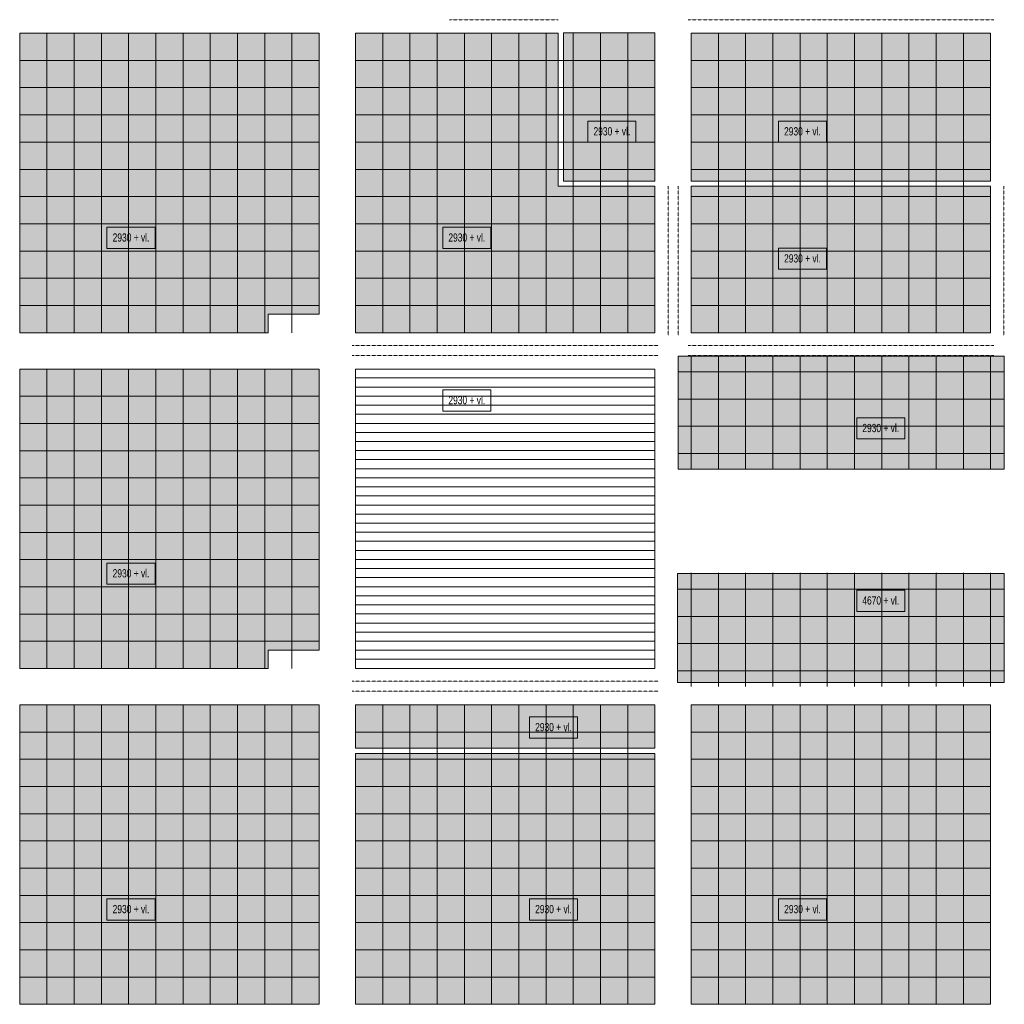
# Model space of a CAD drawing. Header units: millimetres. Extents: x 73705 to 433105, y 109410 to 279410.
# Tile 39 of 90: x 228880 to 250581, y 127758 to 149455. Entities that reach past the tile are written whole.
import ezdxf

# ---------------------------------------------------------------- set-up
doc = ezdxf.new("R2010")
doc.units = ezdxf.units.MM
doc.linetypes.add('Overhead', pattern=[2.5, 1.5, -1])
for name, color, linetype, lineweight in [('A-DETL', 90, 'Continuous', 9), ('A-DETL-GENF', 92, 'Continuous', 9), ('A-DETL-THIN', 151, 'Continuous', 9), ('A-FLOR-OVHD', 1, 'Overhead', 9), ('G-ANNO-TEXT', 231, 'Continuous', 9)]:
    doc.layers.add(name, color=color, linetype=linetype, lineweight=lineweight)
doc.styles.add('Arial Narrow_B', font='ARIALN.TTF', dxfattribs={"width": 0.9, "height": 180})

msp = doc.modelspace()

# ---------------------------------------------------------------- hatches: boundary and pattern name
at = {"layer": 'A-DETL-GENF'}
for points in [[(228880.4, 142557.5), (234356.1, 142557.5), (234356.1, 142965), (235480.4, 142965), (235480.4, 149157.5), (228880.4, 149157.5), (228880.4, 142965)], [(236280.4, 142557.5), (242880.4, 142557.5), (242880.4, 145784), (240751.1, 145784), (240751.1, 149157.5), (236280.4, 149157.5), (236280.4, 142965)], [(240909, 145898), (242880.4, 145898), (242880.4, 149168), (240865.1, 149168), (240865.1, 145898)], [(250581.1, 139550), (250581.1, 142040), (243391.1, 142040), (243391.1, 139550), (250280.4, 139550)], [(234356.1, 135157.5), (234356.1, 135565), (235480.4, 135565), (235480.4, 141757.5), (228880.4, 141757.5), (228880.4, 135157.5), (234282.1, 135157.5)], [(243381.1, 134850.5), (250581.1, 134850.5), (250581.1, 137250), (243381.1, 137250)], [(235480.4, 127757.5), (235480.4, 134357.5), (228880.4, 134357.5), (228880.4, 127757.5), (234356.1, 127757.5)], [(250280.4, 127757.5), (250280.4, 134357.5), (243680.4, 134357.5), (243680.4, 127757.5)]]:
    msp.add_hatch(color=10, dxfattribs=at).paths.add_polyline_path(points)
h = msp.add_hatch(color=10, dxfattribs=at)
h.paths.add_polyline_path([(243680.4, 142557.5), (250280.4, 142557.5), (250280.4, 145784), (243680.4, 145784)])
h.paths.add_polyline_path([(243680.4, 145898), (250280.4, 145898), (250280.4, 149157.5), (243680.4, 149157.5), (243680.4, 147572.2)])
h = msp.add_hatch(dxfattribs=at)
h.set_pattern_fill('FP_1', color=27, style=0, pattern_type=2)
h.set_pattern_definition([(0, (352990.5, -123639.95), (0, 200), [])])
h.paths.add_polyline_path([(242880.4, 135157.5), (242880.4, 141757.5), (236280.4, 141757.5), (236280.4, 135157.5)])
h = msp.add_hatch(color=10, dxfattribs=at)
h.paths.add_polyline_path([(236280.4, 127757.5), (242880.4, 127757.5), (242880.4, 133287), (236280.4, 133287)])
h.paths.add_polyline_path([(236280.4, 133401), (242880.4, 133401), (242880.4, 134357.5), (236280.4, 134357.5)])

# ---------------------------------------------------------------- linework, layer by layer
at = {"layer": 'A-DETL'}
for p, q in [((229480.4, 149157.5), (229480.4, 142557.5)), ((230080.4, 149157.5), (230080.4, 142557.5)), ((230680.4, 149157.5), (230680.4, 142557.5)), ((231280.4, 149157.5), (231280.4, 142557.5)), ((231880.4, 149157.5), (231880.4, 142557.5)), ((232480.4, 149157.5), (232480.4, 142557.5)), ((233080.4, 149157.5), (233080.4, 142557.5)), ((233680.4, 149157.5), (233680.4, 142557.5)), ((234280.4, 149157.5), (234280.4, 142557.5)), ((234880.4, 149157.5), (234880.4, 142557.5)), ((236880.4, 149157.5), (236880.4, 142557.5)), ((237480.4, 149157.5), (237480.4, 142557.5)), ((238080.4, 149157.5), (238080.4, 142557.5)), ((238680.4, 149157.5), (238680.4, 142557.5)), ((239280.4, 149157.5), (239280.4, 142557.5)), ((239880.4, 149157.5), (239880.4, 142557.5)), ((240480.4, 149157.5), (240480.4, 142557.5)), ((242880.4, 149168), (240865.1, 149168)), ((240865.1, 149168), (240865.1, 145898)), ((241080.4, 149157.5), (241080.4, 142557.5)), ((241680.4, 149157.5), (241680.4, 142557.5)), ((242280.4, 149157.5), (242280.4, 142557.5)), ((242880.4, 145898), (242880.4, 149168)), ((244280.4, 149157.5), (244280.4, 142557.5)), ((244880.4, 149157.5), (244880.4, 142557.5)), ((245480.4, 149157.5), (245480.4, 142557.5)), ((246080.4, 149157.5), (246080.4, 142557.5)), ((246680.4, 149157.5), (246680.4, 142557.5)), ((247280.4, 149157.5), (247280.4, 142557.5)), ((247880.4, 149157.5), (247880.4, 142557.5)), ((248480.4, 149157.5), (248480.4, 142557.5)), ((249080.4, 149157.5), (249080.4, 142557.5)), ((249680.4, 149157.5), (249680.4, 142557.5)), ((228880.4, 148557.5), (235480.4, 148557.5)), ((236280.4, 148557.5), (242880.4, 148557.5)), ((243680.4, 148557.5), (250280.4, 148557.5)), ((228880.4, 147957.5), (235480.4, 147957.5)), ((236280.4, 147957.5), (242880.4, 147957.5)), ((243680.4, 147957.5), (250280.4, 147957.5)), ((228880.4, 147357.5), (235480.4, 147357.5)), ((236280.4, 147357.5), (242880.4, 147357.5)), ((243680.4, 147357.5), (250280.4, 147357.5)), ((228880.4, 146757.5), (235480.4, 146757.5)), ((236280.4, 146757.5), (242880.4, 146757.5)), ((243680.4, 146757.5), (250280.4, 146757.5)), ((228880.4, 146157.5), (235480.4, 146157.5)), ((236280.4, 146157.5), (242880.4, 146157.5)), ((243680.4, 146157.5), (250280.4, 146157.5)), ((240865.1, 145898), (242880.4, 145898)), ((228880.4, 145557.5), (235480.4, 145557.5)), ((236280.4, 145557.5), (242880.4, 145557.5)), ((243680.4, 145557.5), (250280.4, 145557.5)), ((228880.4, 144957.5), (235480.4, 144957.5)), ((236280.4, 144957.5), (242880.4, 144957.5)), ((243680.4, 144957.5), (250280.4, 144957.5)), ((228880.4, 144357.5), (235480.4, 144357.5)), ((236280.4, 144357.5), (242880.4, 144357.5)), ((243680.4, 144357.5), (250280.4, 144357.5)), ((228880.4, 143757.5), (235480.4, 143757.5)), ((236280.4, 143757.5), (242880.4, 143757.5)), ((243680.4, 143757.5), (250280.4, 143757.5)), ((228880.4, 143157.5), (235480.4, 143157.5)), ((236280.4, 143157.5), (242880.4, 143157.5)), ((243680.4, 143157.5), (250280.4, 143157.5)), ((250581.1, 142040), (243391.1, 142040)), ((243391.1, 142040), (243391.1, 139550)), ((243680.4, 142055), (243680.4, 139550)), ((244280.4, 142055), (244280.4, 139550)), ((244880.4, 142055), (244880.4, 139550)), ((245480.4, 142055), (245480.4, 139550)), ((246080.4, 142055), (246080.4, 139550)), ((246680.4, 142055), (246680.4, 139550)), ((247280.4, 142055), (247280.4, 139550)), ((247880.4, 142055), (247880.4, 139550)), ((248480.4, 142055), (248480.4, 139550)), ((249080.4, 142055), (249080.4, 139550)), ((249680.4, 142055), (249680.4, 139550)), ((250280.4, 142055), (250280.4, 139550)), ((250581.1, 139550), (250581.1, 142040)), ((229480.4, 141757.5), (229480.4, 135157.5)), ((230080.4, 141757.5), (230080.4, 135157.5)), ((230680.4, 141757.5), (230680.4, 135157.5)), ((231280.4, 141757.5), (231280.4, 135157.5)), ((231880.4, 141757.5), (231880.4, 135157.5)), ((232480.4, 141757.5), (232480.4, 135157.5)), ((233080.4, 141757.5), (233080.4, 135157.5)), ((233680.4, 141757.5), (233680.4, 135157.5)), ((234280.4, 141757.5), (234280.4, 135157.5)), ((234880.4, 141757.5), (234880.4, 135157.5)), ((243391.1, 141695), (250581.1, 141695)), ((228880.4, 141157.5), (235480.4, 141157.5)), ((243391.1, 141095), (250581.1, 141095)), ((228880.4, 140557.5), (235480.4, 140557.5)), ((243391.1, 140495), (250581.1, 140495)), ((228880.4, 139957.5), (235480.4, 139957.5)), ((243391.1, 139895), (250581.1, 139895)), ((243391.1, 139550), (250581.1, 139550)), ((228880.4, 139357.5), (235480.4, 139357.5)), ((228880.4, 138757.5), (235480.4, 138757.5)), ((228880.4, 138157.5), (235480.4, 138157.5)), ((228880.4, 137557.5), (235480.4, 137557.5)), ((250581.1, 137250), (243381.1, 137250)), ((243381.1, 137250), (243381.1, 134850.5)), ((243680.4, 137265), (243680.4, 134760)), ((244280.4, 137265), (244280.4, 134760)), ((244880.4, 137265), (244880.4, 134760)), ((245480.4, 137265), (245480.4, 134760)), ((246080.4, 137265), (246080.4, 134760)), ((246680.4, 137265), (246680.4, 134760)), ((247280.4, 137265), (247280.4, 134760)), ((247880.4, 137265), (247880.4, 134760)), ((248480.4, 137265), (248480.4, 134760)), ((249080.4, 137265), (249080.4, 134760)), ((249680.4, 137265), (249680.4, 134760)), ((250280.4, 137265), (250280.4, 134760)), ((250581.1, 134850.5), (250581.1, 137250)), ((228880.4, 136957.5), (235480.4, 136957.5)), ((243391.1, 136905), (250581.1, 136905)), ((228880.4, 136357.5), (235480.4, 136357.5)), ((243391.1, 136305), (250581.1, 136305)), ((228880.4, 135757.5), (235480.4, 135757.5)), ((243391.1, 135705), (250581.1, 135705)), ((243391.1, 135105), (250581.1, 135105)), ((243381.1, 134850.5), (250581.1, 134850.5)), ((229480.4, 134357.5), (229480.4, 127757.5)), ((230080.4, 134357.5), (230080.4, 127757.5)), ((230680.4, 134357.5), (230680.4, 127757.5)), ((231280.4, 134357.5), (231280.4, 127757.5)), ((231880.4, 134357.5), (231880.4, 127757.5)), ((232480.4, 134357.5), (232480.4, 127757.5)), ((233080.4, 134357.5), (233080.4, 127757.5)), ((233680.4, 134357.5), (233680.4, 127757.5)), ((234280.4, 134357.5), (234280.4, 127757.5)), ((234880.4, 134357.5), (234880.4, 127757.5)), ((236880.4, 134357.5), (236880.4, 127757.5)), ((237480.4, 134357.5), (237480.4, 127757.5)), ((238080.4, 134357.5), (238080.4, 127757.5)), ((238680.4, 134357.5), (238680.4, 127757.5)), ((239280.4, 134357.5), (239280.4, 127757.5)), ((239880.4, 134357.5), (239880.4, 127757.5)), ((240480.4, 134357.5), (240480.4, 127757.5)), ((241080.4, 134357.5), (241080.4, 127757.5)), ((241680.4, 134357.5), (241680.4, 127757.5)), ((242280.4, 134357.5), (242280.4, 127757.5)), ((244280.4, 134357.5), (244280.4, 127757.5)), ((244880.4, 134357.5), (244880.4, 127757.5)), ((245480.4, 134357.5), (245480.4, 127757.5)), ((246080.4, 134357.5), (246080.4, 127757.5)), ((246680.4, 134357.5), (246680.4, 127757.5)), ((247280.4, 134357.5), (247280.4, 127757.5)), ((247880.4, 134357.5), (247880.4, 127757.5)), ((248480.4, 134357.5), (248480.4, 127757.5)), ((249080.4, 134357.5), (249080.4, 127757.5)), ((249680.4, 134357.5), (249680.4, 127757.5)), ((228880.4, 133757.5), (235480.4, 133757.5)), ((236280.4, 133757.5), (242880.4, 133757.5)), ((243680.4, 133757.5), (250280.4, 133757.5)), ((228880.4, 133157.5), (235480.4, 133157.5)), ((236280.4, 133157.5), (242880.4, 133157.5)), ((243680.4, 133157.5), (250280.4, 133157.5)), ((228880.4, 132557.5), (235480.4, 132557.5)), ((236280.4, 132557.5), (242880.4, 132557.5)), ((243680.4, 132557.5), (250280.4, 132557.5)), ((228880.4, 131957.5), (235480.4, 131957.5)), ((236280.4, 131957.5), (242880.4, 131957.5)), ((243680.4, 131957.5), (250280.4, 131957.5)), ((228880.4, 131357.5), (235480.4, 131357.5)), ((236280.4, 131357.5), (242880.4, 131357.5)), ((243680.4, 131357.5), (250280.4, 131357.5)), ((228880.4, 130757.5), (235480.4, 130757.5)), ((236280.4, 130757.5), (242880.4, 130757.5)), ((243680.4, 130757.5), (250280.4, 130757.5)), ((228880.4, 130157.5), (235480.4, 130157.5)), ((236280.4, 130157.5), (242880.4, 130157.5)), ((243680.4, 130157.5), (250280.4, 130157.5)), ((228880.4, 129557.5), (235480.4, 129557.5)), ((236280.4, 129557.5), (242880.4, 129557.5)), ((243680.4, 129557.5), (250280.4, 129557.5)), ((228880.4, 128957.5), (235480.4, 128957.5)), ((236280.4, 128957.5), (242880.4, 128957.5)), ((243680.4, 128957.5), (250280.4, 128957.5)), ((228880.4, 128357.5), (235480.4, 128357.5)), ((236280.4, 128357.5), (242880.4, 128357.5)), ((243680.4, 128357.5), (250280.4, 128357.5))]:
    msp.add_line(p, q, dxfattribs=at)
at = {"layer": 'A-DETL-THIN'}
for p, q in [((235480.4, 149157.5), (228880.4, 149157.5)), ((228880.4, 149157.5), (228880.4, 142557.5)), ((235480.4, 142965), (235480.4, 149157.5)), ((240751.1, 149157.5), (236280.4, 149157.5)), ((236280.4, 149157.5), (236280.4, 142557.5)), ((240751.1, 145784), (240751.1, 149157.5)), ((243680.4, 149157.5), (243680.4, 145898)), ((250280.4, 149157.5), (243680.4, 149157.5)), ((250280.4, 145898), (250280.4, 149157.5)), ((243680.4, 145898), (250280.4, 145898)), ((242880.4, 145784), (240751.1, 145784)), ((242880.4, 142557.5), (242880.4, 145784)), ((250280.4, 145784), (243680.4, 145784)), ((243680.4, 145784), (243680.4, 142557.5)), ((250280.4, 142557.5), (250280.4, 145784)), ((234356.1, 142557.5), (234356.1, 142965)), ((234356.1, 142965), (235480.4, 142965)), ((228880.4, 142557.5), (234356.1, 142557.5)), ((236280.4, 142557.5), (242880.4, 142557.5)), ((243680.4, 142557.5), (250280.4, 142557.5)), ((235480.4, 141757.5), (228880.4, 141757.5)), ((228880.4, 141757.5), (228880.4, 135157.5)), ((235480.4, 135565), (235480.4, 141757.5)), ((242880.4, 141757.5), (236280.4, 141757.5)), ((236280.4, 141757.5), (236280.4, 135157.5)), ((242880.4, 135157.5), (242880.4, 141757.5)), ((234356.1, 135157.5), (234356.1, 135565)), ((234356.1, 135565), (235480.4, 135565)), ((228880.4, 135157.5), (234356.1, 135157.5)), ((236280.4, 135157.5), (242880.4, 135157.5)), ((235480.4, 134357.5), (228880.4, 134357.5)), ((228880.4, 134357.5), (228880.4, 127757.5)), ((235480.4, 127757.5), (235480.4, 134357.5)), ((242880.4, 134357.5), (236280.4, 134357.5)), ((236280.4, 134357.5), (236280.4, 133401)), ((242880.4, 133401), (242880.4, 134357.5)), ((250280.4, 134357.5), (243680.4, 134357.5)), ((243680.4, 134357.5), (243680.4, 127757.5)), ((250280.4, 127757.5), (250280.4, 134357.5)), ((236280.4, 133401), (242880.4, 133401)), ((236280.4, 133287), (236280.4, 127757.5)), ((242880.4, 133287), (236280.4, 133287)), ((242880.4, 127757.5), (242880.4, 133287)), ((228880.4, 127757.5), (235480.4, 127757.5)), ((236280.4, 127757.5), (242880.4, 127757.5)), ((243680.4, 127757.5), (250280.4, 127757.5))]:
    msp.add_line(p, q, dxfattribs=at)
at = {"layer": 'A-FLOR-OVHD'}
for p, q in [((238351.1, 149455), (240751.1, 149455)), ((243611.1, 149455), (250351.1, 149455)), ((243170.6, 145784), (243171.1, 142495)), ((243390.6, 145784), (243391.1, 142495)), ((250570.6, 145784), (250571.1, 142495)), ((236211.1, 142275), (242951.1, 142275)), ((243611.1, 142275), (250351.1, 142275)), ((236211.1, 142055), (242951.1, 142055)), ((243611.1, 142055), (250351.1, 142055)), ((236211.1, 134875), (242951.1, 134875)), ((236211.1, 134655), (242951.1, 134655))]:
    msp.add_line(p, q, dxfattribs=at)
at = {"layer": 'G-ANNO-TEXT', "color": 150, "flags": 128}
for points in [[(242462.7, 146754.9), (241403.3, 146754.9), (241403.3, 147219.9), (242462.7, 147219.9)], [(248387.5, 140216.9), (247328.2, 140216.9), (247328.2, 140681.9), (248387.5, 140681.9)], [(248387.5, 136416.9), (247328.2, 136416.9), (247328.2, 136881.9), (248387.5, 136881.9)]]:
    msp.add_lwpolyline(points, close=True, dxfattribs=at)
at = {"layer": 'G-ANNO-TEXT', "color": 134, "flags": 128}
for points in [[(246662.7, 146754.9), (245603.3, 146754.9), (245603.3, 147219.9), (246662.7, 147219.9)], [(230803.3, 144880.2), (231862.7, 144880.2), (231862.7, 144415.2), (230803.3, 144415.2)], [(238203.3, 144880.2), (239262.7, 144880.2), (239262.7, 144415.2), (238203.3, 144415.2)], [(246662.7, 143955.3), (245603.3, 143955.3), (245603.3, 144420.3), (246662.7, 144420.3)], [(238203.3, 141295.9), (239262.7, 141295.9), (239262.7, 140830.9), (238203.3, 140830.9)], [(230803.3, 137480.2), (231862.7, 137480.2), (231862.7, 137015.2), (230803.3, 137015.2)], [(240115.2, 134090.7), (241174.6, 134090.7), (241174.6, 133625.7), (240115.2, 133625.7)], [(230803.3, 130080.2), (231862.7, 130080.2), (231862.7, 129615.2), (230803.3, 129615.2)], [(240115.2, 130080.2), (241174.6, 130080.2), (241174.6, 129615.2), (240115.2, 129615.2)], [(245603.3, 130080.2), (246662.7, 130080.2), (246662.7, 129615.2), (245603.3, 129615.2)]]:
    msp.add_lwpolyline(points, close=True, dxfattribs=at)

# ---------------------------------------------------------------- texts
at = {"layer": 'G-ANNO-TEXT', "color": 150, "char_height": 180, "width": 974.05, "attachment_point": 1, "style": 'Arial Narrow_B'}
for s, insert in [('2930 + vl.', (241527.3, 147085)), ('2930 + vl.', (247452.2, 140547)), ('4670 + vl.', (247452.2, 136747))]:
    msp.add_mtext(s, dxfattribs=dict(at, insert=insert))
at = {"layer": 'G-ANNO-TEXT', "color": 134, "char_height": 180, "width": 974.05, "attachment_point": 1, "style": 'Arial Narrow_B'}
for insert in [(245727.3, 147085), (230929, 144745.3), (238329, 144745.3), (245727.3, 144285.4), (238329, 141161), (230929, 137345.3), (240240.9, 133955.8), (230929, 129945.3), (240240.9, 129945.3), (245729, 129945.3)]:
    msp.add_mtext('2930 + vl.', dxfattribs=dict(at, insert=insert))

doc.saveas('drawing.dxf')
